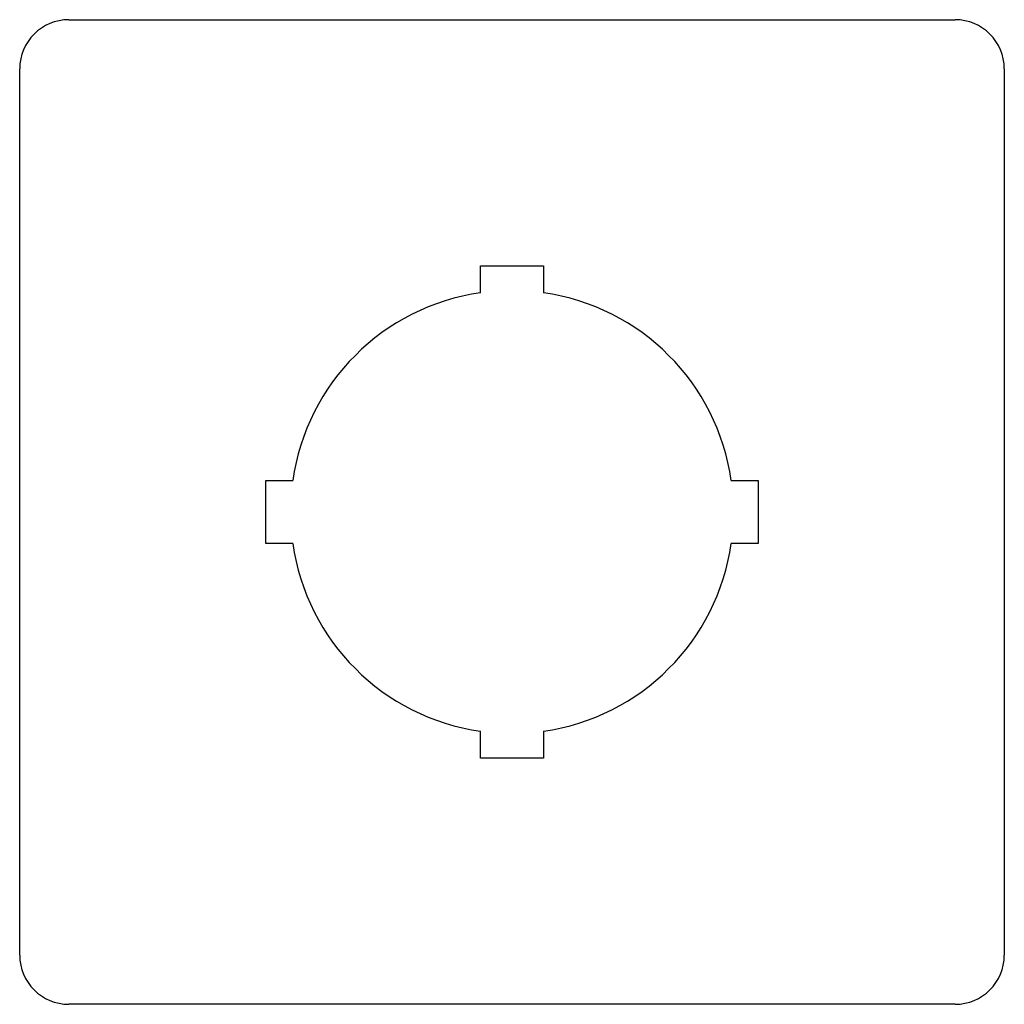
# Model space of a CAD drawing. Extents: x -25 to 25, y -25 to 25.
import ezdxf

# ---------------------------------------------------------------- set-up
doc = ezdxf.new("R2010")
doc.units = 0
doc.layers.add('AM_0', color=7, linetype='CONTINUOUS')

msp = doc.modelspace()

# ---------------------------------------------------------------- linework, layer by layer
at = {"layer": 'AM_0', "color": 7, "linetype": 'CONTINUOUS'}
for p, q in [((-22.5, 25), (22.5, 25)), ((-25, -22.5), (-25, 22.5)), ((25, 22.5), (25, -22.5)), ((-1.6, 12.5), (1.6, 12.5)), ((-1.6, 11.136), (-1.6, 12.5)), ((1.6, 12.5), (1.6, 11.136)), ((-12.5, 1.6), (-11.136, 1.6)), ((-12.5, -1.6), (-12.5, 1.6)), ((11.136, 1.6), (12.5, 1.6)), ((12.5, 1.6), (12.5, -1.6)), ((-11.136, -1.6), (-12.5, -1.6)), ((12.5, -1.6), (11.136, -1.6)), ((-1.6, -12.5), (-1.6, -11.136)), ((1.6, -11.136), (1.6, -12.5)), ((1.6, -12.5), (-1.6, -12.5)), ((22.5, -25), (-22.5, -25))]:
    msp.add_line(p, q, dxfattribs=at)
for centre, radius, start, end in [((22.5, 22.5), 2.5, 0.0198, 89.9999), ((-22.5, 22.5), 2.5, 90.0001, 179.9802), ((0, 0), 11.25, 98.1764, 171.8235), ((0, 0), 11.25, 8.1765, 81.8235), ((0, 0), 11.25, 188.1765, 261.8235), ((0, 0), 11.25, 278.1764, 351.8234), ((-22.5, -22.5), 2.5, 180.0197, 269.9998), ((22.5, -22.5), 2.5, 270, 359.9801)]:
    msp.add_arc(centre, radius, start, end, dxfattribs=at)

doc.saveas('drawing.dxf')
